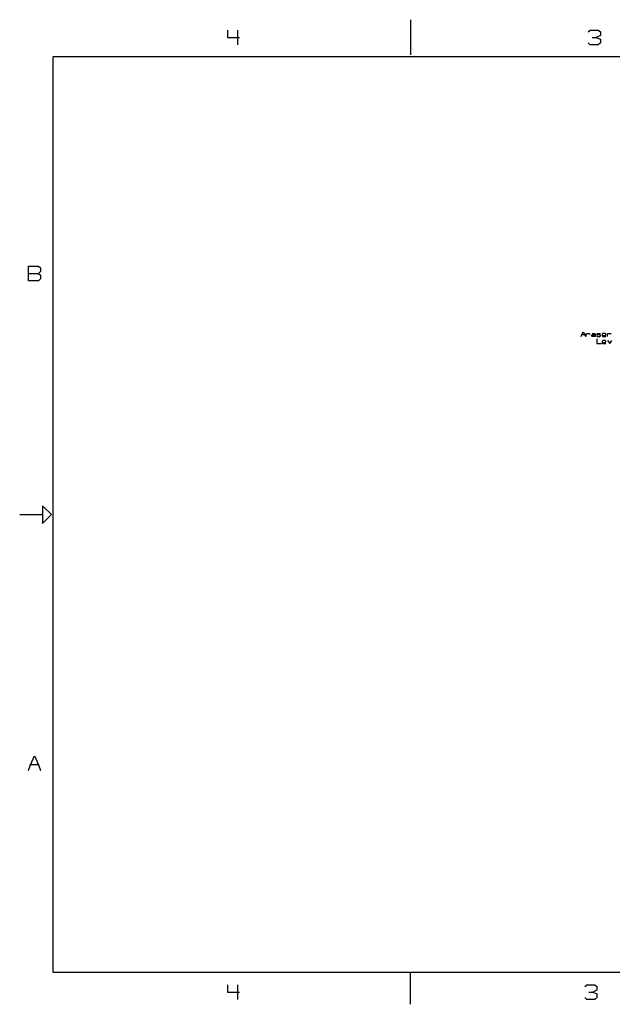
# Model space of a CAD drawing. Extents: x 0 to 1186, y 36 to 805.
# Tile 1 of 12: x 0 to 463, y 38 to 805. Entities that reach past the tile are written whole.
import ezdxf

# ---------------------------------------------------------------- set-up
doc = ezdxf.new("R2010")
doc.units = 0
doc.layers.add('1', color=1, linetype='CONTINUOUS')

msp = doc.modelspace()

# ---------------------------------------------------------------- linework, layer by layer
at = {"layer": '1'}
for p, q in [((305.17, 804.9), (305.17, 777.48)), ((162.4, 796.8), (162.4, 791.08)), ((162.4, 791.08), (171.8, 791.08)), ((170.25, 796.8), (170.25, 785.38)), ((443.83, 795.38), (445.4, 796.8)), ((445.4, 796.8), (451.68, 796.8)), ((446.98, 791.08), (450.1, 791.08)), ((453.25, 792.5), (450.1, 791.08)), ((450.1, 791.08), (453.25, 789.65)), ((451.68, 796.8), (453.25, 795.38)), ((453.25, 795.38), (453.25, 792.5)), ((445.4, 785.35), (443.83, 786.8)), ((451.68, 785.35), (445.4, 785.35)), ((453.25, 786.8), (451.68, 785.35)), ((453.25, 789.65), (453.25, 786.8)), ((26.5, 776.1), (1160.43, 776.1)), ((26.5, 62.25), (26.5, 776.1)), ((7.28, 601.4), (7.28, 612.85)), ((7.28, 612.85), (15.13, 612.85)), ((7.28, 607.13), (15.13, 607.13)), ((15.13, 612.85), (16.68, 611.43)), ((16.68, 608.55), (15.13, 607.13)), ((15.13, 607.13), (16.68, 605.7)), ((16.68, 611.43), (16.68, 608.55)), ((15.13, 601.4), (7.28, 601.4)), ((16.68, 602.85), (15.13, 601.4)), ((16.68, 605.7), (16.68, 602.85)), ((438.75, 559.38), (439.93, 561.65)), ((439.93, 561.65), (441.13, 559.38)), ((442.3, 558), (442.3, 560.28)), ((442.3, 559.83), (442.88, 560.28)), ((442.88, 560.28), (444.65, 560.28)), ((444.65, 560.28), (445.23, 559.83)), ((447, 560.28), (448.75, 560.28)), ((448.75, 560.28), (449.35, 559.83)), ((450.53, 559.83), (451.13, 560.28)), ((451.13, 560.28), (452.88, 560.28)), ((452.88, 560.28), (453.48, 559.83)), ((455.23, 560.28), (454.65, 559.83)), ((457, 560.28), (455.23, 560.28)), ((457.58, 559.83), (457, 560.28)), ((458.78, 558), (458.78, 560.28)), ((458.78, 559.83), (459.35, 560.28)), ((459.35, 560.28), (461.13, 560.28)), ((461.13, 560.28), (461.7, 559.83)), ((438.18, 558), (438.75, 559.38)), ((441.13, 559.38), (438.75, 559.38)), ((441.13, 559.38), (441.7, 558)), ((446.4, 558.9), (447, 559.38)), ((446.4, 558.45), (446.4, 558.9)), ((447, 558), (446.4, 558.45)), ((447, 559.38), (449.35, 559.38)), ((449.35, 558), (447, 558)), ((449.35, 559.83), (449.35, 558)), ((451.13, 559.38), (450.53, 559.83)), ((450.53, 558.45), (451.13, 558)), ((450.53, 556.15), (450.53, 552.5)), ((452.88, 559.38), (451.13, 559.38)), ((451.13, 558), (452.88, 558)), ((453.48, 558.9), (452.88, 559.38)), ((452.88, 558), (453.48, 558.45)), ((453.48, 558.45), (453.48, 558.9)), ((454.65, 559.83), (454.65, 558.45)), ((454.65, 558.9), (457, 558.9)), ((454.65, 558.45), (455.23, 558)), ((455.23, 554.78), (454.65, 554.33)), ((454.65, 554.33), (454.65, 552.95)), ((454.65, 553.43), (457, 553.43)), ((454.65, 552.95), (455.23, 552.5)), ((455.23, 558), (457.58, 558)), ((457, 554.78), (455.23, 554.78)), ((457, 558.9), (457.58, 559.38)), ((457.58, 554.33), (457, 554.78)), ((457, 553.43), (457.58, 553.88)), ((457.58, 559.38), (457.58, 559.83)), ((457.58, 553.88), (457.58, 554.33)), ((458.78, 554.78), (460.53, 552.5)), ((460.53, 552.5), (462.3, 554.78)), ((450.53, 552.5), (454.05, 552.5)), ((455.23, 552.5), (457.58, 552.5)), ((25.12, 419.18), (18.25, 426.03)), ((18.25, 426.03), (18.25, 412.3)), ((0.4, 419.18), (18.25, 419.18)), ((18.25, 412.3), (25.12, 419.18)), ((8.85, 224.05), (11.98, 231.2)), ((11.98, 231.2), (15.13, 224.05)), ((7.28, 219.78), (8.85, 224.05)), ((15.13, 224.05), (8.85, 224.05)), ((15.13, 224.05), (16.68, 219.78)), ((1160.43, 62.25), (26.5, 62.25)), ((305.18, 37.53), (305.18, 61.7)), ((162.4, 52.75), (162.4, 47.03)), ((162.4, 47.03), (171.8, 47.03)), ((170.25, 52.75), (170.25, 41.3)), ((441.08, 51.33), (442.65, 52.75)), ((442.65, 52.75), (448.93, 52.75)), ((444.23, 47.03), (447.35, 47.03)), ((450.5, 48.45), (447.35, 47.03)), ((447.35, 47.03), (450.5, 45.6)), ((448.93, 52.75), (450.5, 51.33)), ((450.5, 51.33), (450.5, 48.45)), ((442.65, 41.3), (441.08, 42.73)), ((448.93, 41.3), (442.65, 41.3)), ((450.5, 42.73), (448.93, 41.3)), ((450.5, 45.6), (450.5, 42.73))]:
    msp.add_line(p, q, dxfattribs=at)

doc.saveas('drawing.dxf')
